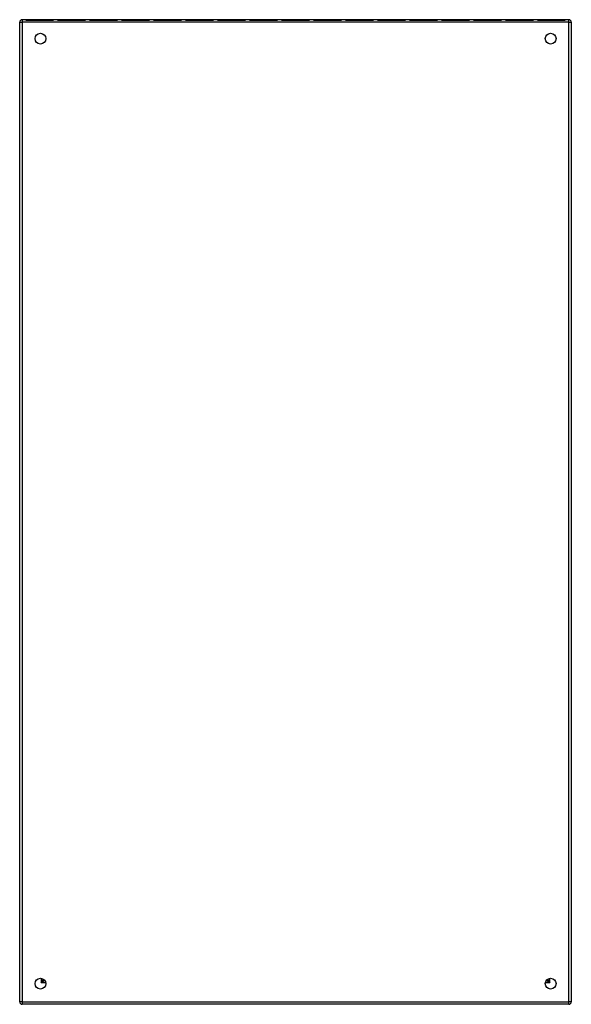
# Model space of a CAD drawing. Header units: inches. Extents: x 41.6 to 61.6, y 9.4 to 45.1.
import ezdxf

# ---------------------------------------------------------------- set-up
doc = ezdxf.new("R2010")
doc.units = ezdxf.units.IN
doc.header["$MEASUREMENT"] = 0
doc.layers.add('Visible Edges(ANSI)', color=7, linetype='Continuous', lineweight=25)
doc.layers.add('Visible Tangent Edges(ANSI)', color=7, linetype='Continuous', lineweight=25)

msp = doc.modelspace()

# ---------------------------------------------------------------- linework, layer by layer
at = {"layer": 'Visible Edges(ANSI)'}
for p, q in [((41.642, 9.457), (41.642, 45.001)), ((61.558, 45.085), (41.726, 45.085)), ((41.859, 45.075), (41.859, 45.075)), ((41.859, 45.075), (41.859, 45.075)), ((42.868, 45.074), (41.859, 45.074)), ((41.859, 45.074), (42.868, 45.074)), ((42.868, 45.074), (42.868, 45.074)), ((42.868, 45.074), (42.868, 45.074)), ((43.018, 45.075), (43.018, 45.075)), ((43.018, 45.075), (43.018, 45.075)), ((44.028, 45.074), (43.018, 45.074)), ((43.018, 45.074), (44.028, 45.074)), ((44.028, 45.074), (44.028, 45.074)), ((44.028, 45.074), (44.028, 45.074)), ((44.178, 45.075), (44.178, 45.075)), ((44.178, 45.075), (44.178, 45.075)), ((45.188, 45.074), (44.178, 45.074)), ((44.178, 45.074), (45.188, 45.074)), ((45.188, 45.074), (45.188, 45.074)), ((45.188, 45.074), (45.188, 45.074)), ((45.338, 45.075), (45.338, 45.075)), ((45.338, 45.075), (45.338, 45.075)), ((46.347, 45.074), (45.338, 45.074)), ((45.338, 45.074), (46.347, 45.074)), ((46.347, 45.074), (46.347, 45.074)), ((46.347, 45.074), (46.347, 45.074)), ((47.507, 45.074), (46.498, 45.074)), ((46.498, 45.074), (46.498, 45.074)), ((46.498, 45.074), (46.498, 45.074)), ((46.498, 45.074), (47.507, 45.074)), ((47.507, 45.074), (47.507, 45.074)), ((47.507, 45.074), (47.507, 45.074)), ((48.667, 45.074), (47.657, 45.074)), ((47.657, 45.074), (47.657, 45.074)), ((47.657, 45.074), (47.657, 45.074)), ((47.657, 45.074), (48.667, 45.074)), ((48.667, 45.074), (48.667, 45.074)), ((48.667, 45.074), (48.667, 45.074)), ((49.827, 45.074), (48.817, 45.074)), ((48.817, 45.074), (48.817, 45.074)), ((48.817, 45.074), (48.817, 45.074)), ((48.817, 45.074), (49.827, 45.074)), ((49.827, 45.074), (49.827, 45.074)), ((49.827, 45.074), (49.827, 45.074)), ((50.987, 45.074), (49.977, 45.074)), ((49.977, 45.074), (49.977, 45.074)), ((49.977, 45.074), (49.977, 45.074)), ((49.977, 45.074), (50.987, 45.074)), ((50.987, 45.074), (50.987, 45.074)), ((50.987, 45.074), (50.987, 45.074)), ((52.146, 45.074), (51.137, 45.074)), ((51.137, 45.074), (51.137, 45.074)), ((51.137, 45.074), (51.137, 45.074)), ((51.137, 45.074), (52.146, 45.074)), ((52.146, 45.074), (52.146, 45.074)), ((52.146, 45.074), (52.146, 45.074)), ((53.306, 45.074), (52.297, 45.074)), ((52.297, 45.074), (52.297, 45.074)), ((52.297, 45.074), (52.297, 45.074)), ((52.297, 45.074), (53.306, 45.074)), ((53.306, 45.074), (53.306, 45.074)), ((53.306, 45.074), (53.306, 45.074)), ((54.466, 45.074), (53.456, 45.074)), ((53.456, 45.074), (53.456, 45.074)), ((53.456, 45.074), (53.456, 45.074)), ((53.456, 45.074), (54.466, 45.074)), ((54.466, 45.074), (54.466, 45.074)), ((54.466, 45.074), (54.466, 45.074)), ((55.626, 45.074), (54.616, 45.074)), ((54.616, 45.074), (54.616, 45.074)), ((54.616, 45.074), (54.616, 45.074)), ((54.616, 45.074), (55.626, 45.074)), ((55.626, 45.074), (55.626, 45.074)), ((55.626, 45.074), (55.626, 45.074)), ((56.785, 45.074), (55.776, 45.074)), ((55.776, 45.074), (55.776, 45.074)), ((55.776, 45.074), (55.776, 45.074)), ((55.776, 45.074), (56.785, 45.074)), ((56.785, 45.074), (56.785, 45.074)), ((56.785, 45.074), (56.785, 45.074)), ((57.945, 45.074), (56.936, 45.074)), ((56.936, 45.074), (56.936, 45.074)), ((56.936, 45.074), (56.936, 45.074)), ((56.936, 45.074), (57.945, 45.074)), ((57.945, 45.074), (57.945, 45.074)), ((57.945, 45.074), (57.945, 45.074)), ((58.095, 45.075), (58.095, 45.075)), ((58.095, 45.075), (58.095, 45.075)), ((59.105, 45.074), (58.095, 45.074)), ((58.095, 45.074), (59.105, 45.074)), ((59.105, 45.074), (59.105, 45.074)), ((59.105, 45.074), (59.105, 45.074)), ((59.255, 45.075), (59.255, 45.075)), ((59.255, 45.075), (59.255, 45.075)), ((60.265, 45.074), (59.255, 45.074)), ((59.255, 45.074), (60.265, 45.074)), ((60.265, 45.074), (60.265, 45.074)), ((60.265, 45.074), (60.265, 45.074)), ((60.415, 45.075), (60.415, 45.075)), ((60.415, 45.075), (60.415, 45.075)), ((61.425, 45.074), (60.415, 45.074)), ((60.415, 45.074), (61.425, 45.074)), ((61.425, 45.074), (61.425, 45.074)), ((61.425, 45.074), (61.425, 45.074)), ((61.642, 45.001), (61.642, 9.457)), ((42.508, 10.27), (42.508, 10.28)), ((42.539, 10.239), (42.548, 10.239)), ((60.735, 10.239), (60.744, 10.239)), ((60.775, 10.27), (60.775, 10.28)), ((61.558, 9.373), (41.726, 9.373))]:
    msp.add_line(p, q, dxfattribs=at)
for centre in [(42.392, 44.397), (60.892, 44.397), (42.392, 10.123), (60.892, 10.123)]:
    msp.add_circle(centre, 0.195, dxfattribs=at)
for centre, radius, start, end in [((41.726, 45.001), 0.084, 90, 180), ((61.558, 45.001), 0.084, 0, 90), ((42.539, 10.27), 0.031, 180, 270), ((60.744, 10.27), 0.031, 270, 0), ((41.726, 9.457), 0.084, 180, 270), ((61.558, 9.457), 0.084, 270, 0)]:
    msp.add_arc(centre, radius, start, end, dxfattribs=at)
at = {"layer": 'Visible Tangent Edges(ANSI)'}
for p, q in [((41.642, 45.001), (41.726, 45.001)), ((41.726, 45.085), (41.726, 45.001)), ((41.726, 45.001), (41.726, 9.457)), ((61.558, 45.001), (41.726, 45.001)), ((61.558, 45.001), (61.558, 45.085)), ((61.558, 45.001), (61.642, 45.001)), ((61.558, 9.457), (61.558, 45.001)), ((42.424, 10.316), (42.424, 10.155)), ((42.424, 10.155), (42.508, 10.27)), ((42.539, 10.239), (42.424, 10.155)), ((42.584, 10.155), (42.424, 10.155)), ((60.859, 10.155), (60.699, 10.155)), ((60.859, 10.155), (60.744, 10.239)), ((60.775, 10.27), (60.859, 10.155)), ((60.859, 10.155), (60.859, 10.316)), ((41.726, 9.457), (41.642, 9.457)), ((41.726, 9.457), (41.726, 9.373)), ((41.726, 9.457), (61.558, 9.457)), ((61.558, 9.373), (61.558, 9.457)), ((61.642, 9.457), (61.558, 9.457))]:
    msp.add_line(p, q, dxfattribs=at)

doc.saveas('drawing.dxf')
